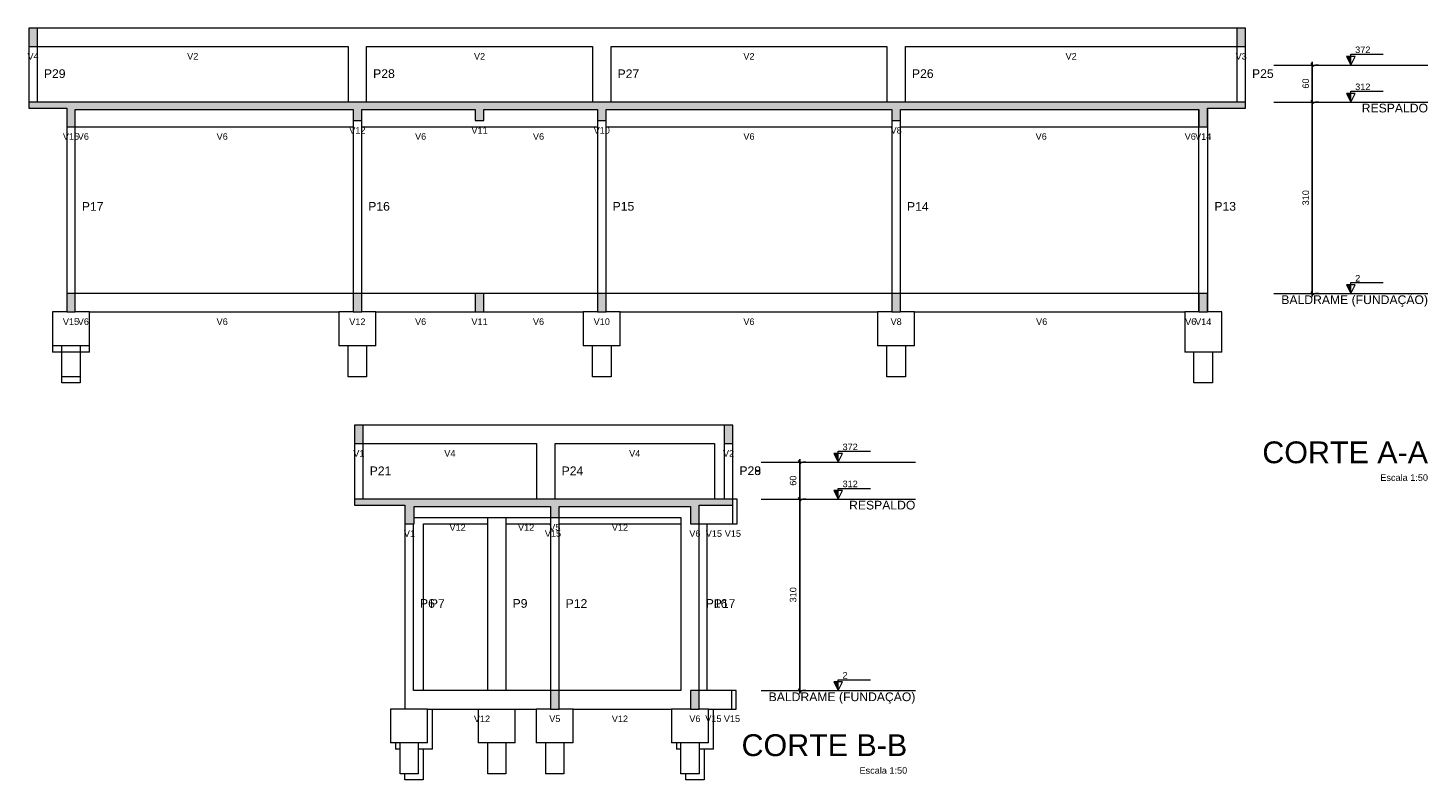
# Model space of a CAD drawing. Header units: millimetres. Extents: x 1852 to 2571, y -668 to -390.
# Tile 52 of 84: x 2369 to 2415, y -596 to -571. Entities that reach past the tile are written whole.
import ezdxf

# ---------------------------------------------------------------- set-up
doc = ezdxf.new("R2010")
doc.units = ezdxf.units.MM
doc.linetypes.add('Dashed', pattern=[0.75, 0.5, -0.25])
for name, color, linetype, lineweight in [('FO-Cotas', 5, 'Continuous', 5), ('FO-Elementos cortados', 159, 'Continuous', 5), ('FO-Elementos em vista', 7, 'Continuous', 5), ('FO-Hachuras', 153, 'Continuous', 5), ('FO-Indicações', 7, 'Continuous', 5), ('FO-Níveis', 9, 'Dashed', 5), ('FO-Textos das vigas', 7, 'Continuous', 5), ('FO-Textos dos pilares', 7, 'Continuous', 5), ('FO-Títulos', 1, 'Continuous', 20)]:
    doc.layers.add(name, color=color, linetype=linetype, lineweight=lineweight)
doc.styles.add('ARIAL', font='arial.ttf')
doc.styles.get("Standard").update_dxf_attribs({"font": 'arial.ttf'})
doc.dimstyles.new('UM_50.000000', dxfattribs={"dimtxt": 0.18, "dimasz": 0.1, "dimexe": 0.1, "dimexo": 0.2, "dimgap": 0, "dimtad": 1, "dimtih": 1, "dimtoh": 1, "dimdec": 1, "dimlfac": 50, "dimzin": 0, "dimdsep": 46, "dimtxsty": 'Standard', "dimcen": 0.09, "dimdle": 0.1, "dimadec": 1, "dimazin": 2, "dimtfac": 1, "dimtdec": 4, "dimtofl": 0, "dimtmove": 0, "dimatfit": 3, "dimfxl": 1, "dimtolj": 1, "dimarcsym": 0})

# ---------------------------------------------------------------- blocks, each defined once
blk = doc.blocks.new('_Oblique')
at = {"color": 0, "linetype": 'ByBlock', "lineweight": -2}
blk.add_line((-0.5, -0.5), (0.5, 0.5), dxfattribs=at)
blk = doc.blocks.new('*D829')
at = {"layer": 'FO-Cotas', "color": 0, "linetype": 'Continuous', "lineweight": -2, "transparency": 16777216}
for p, q in [((2411.006, -580.164), (2411.006, -573.764)), ((2411.206, -573.864), (2411.106, -573.864)), ((2411.206, -580.064), (2411.106, -580.064))]:
    blk.add_line(p, q, dxfattribs=at)
at = {"layer": 'FO-Cotas', "color": 0, "linetype": 'Continuous', "lineweight": -2, "transparency": 16777216, "xscale": 0.1, "yscale": 0.1, "zscale": 0.1}
for p, rotation in [((2411.006, -573.864), 90), ((2411.006, -580.064), 270)]:
    blk.add_blockref('_Oblique', p, dxfattribs=dict(at, rotation=rotation))
at = {"layer": 'FO-Cotas', "color": 7, "linetype": 'Continuous', "transparency": 16777216, "insert": (2410.794, -576.964), "char_height": 0.2118, "attachment_point": 5, "rotation": 90, "style": 'ARIAL'}
blk.add_mtext('\\A1;310', dxfattribs=at)
blk = doc.blocks.new('*D830')
at = {"layer": 'FO-Cotas', "color": 0, "linetype": 'Continuous', "lineweight": -2, "transparency": 16777216}
for p, q in [((2411.006, -573.964), (2411.006, -572.564)), ((2411.206, -572.664), (2411.106, -572.664)), ((2411.206, -573.864), (2411.106, -573.864))]:
    blk.add_line(p, q, dxfattribs=at)
at = {"layer": 'FO-Cotas', "color": 0, "linetype": 'Continuous', "lineweight": -2, "transparency": 16777216, "xscale": 0.1, "yscale": 0.1, "zscale": 0.1}
for p, rotation in [((2411.006, -572.664), 90), ((2411.006, -573.864), 270)]:
    blk.add_blockref('_Oblique', p, dxfattribs=dict(at, rotation=rotation))
at = {"layer": 'FO-Cotas', "color": 7, "linetype": 'Continuous', "transparency": 16777216, "insert": (2410.794, -573.264), "char_height": 0.2118, "attachment_point": 5, "rotation": 90, "style": 'ARIAL'}
blk.add_mtext('\\A1;60', dxfattribs=at)
blk = doc.blocks.new('*D834')
at = {"layer": 'FO-Cotas', "color": 0, "linetype": 'Continuous', "lineweight": -2, "transparency": 16777216}
for p, q in [((2394.39, -593.03), (2394.39, -586.63)), ((2394.59, -586.73), (2394.49, -586.73)), ((2394.59, -592.93), (2394.49, -592.93))]:
    blk.add_line(p, q, dxfattribs=at)
at = {"layer": 'FO-Cotas', "color": 0, "linetype": 'Continuous', "lineweight": -2, "transparency": 16777216, "xscale": 0.1, "yscale": 0.1, "zscale": 0.1}
for p, rotation in [((2394.39, -586.73), 90), ((2394.39, -592.93), 270)]:
    blk.add_blockref('_Oblique', p, dxfattribs=dict(at, rotation=rotation))
at = {"layer": 'FO-Cotas', "color": 7, "linetype": 'Continuous', "transparency": 16777216, "insert": (2394.178, -589.83), "char_height": 0.2118, "attachment_point": 5, "rotation": 90, "style": 'ARIAL'}
blk.add_mtext('\\A1;310', dxfattribs=at)
blk = doc.blocks.new('*D835')
at = {"layer": 'FO-Cotas', "color": 0, "linetype": 'Continuous', "lineweight": -2, "transparency": 16777216}
for p, q in [((2394.39, -586.83), (2394.39, -585.43)), ((2394.59, -585.53), (2394.49, -585.53)), ((2394.59, -586.73), (2394.49, -586.73))]:
    blk.add_line(p, q, dxfattribs=at)
at = {"layer": 'FO-Cotas', "color": 0, "linetype": 'Continuous', "lineweight": -2, "transparency": 16777216, "xscale": 0.1, "yscale": 0.1, "zscale": 0.1}
for p, rotation in [((2394.39, -585.53), 90), ((2394.39, -586.73), 270)]:
    blk.add_blockref('_Oblique', p, dxfattribs=dict(at, rotation=rotation))
at = {"layer": 'FO-Cotas', "color": 7, "linetype": 'Continuous', "transparency": 16777216, "insert": (2394.178, -586.13), "char_height": 0.2118, "attachment_point": 5, "rotation": 90, "style": 'ARIAL'}
blk.add_mtext('\\A1;60', dxfattribs=at)

msp = doc.modelspace()

# ---------------------------------------------------------------- hatches: boundary and pattern name
at = {"layer": 'FO-Hachuras', "linetype": 'Continuous'}
for points in [[(2369.3996, -572.0639), (2369.6796, -572.0639), (2369.6796, -571.4639), (2369.3996, -571.4639), (2369.3996, -572.0639)], [(2408.5604, -572.0639), (2408.8404, -572.0639), (2408.8404, -571.4639), (2408.5604, -571.4639), (2408.5604, -572.0639)], [(2369.3996, -574.0639), (2370.91, -574.0639), (2370.91, -573.8639), (2369.3996, -573.8639), (2369.3996, -574.0639)], [(2370.63, -574.1039), (2380.1924, -574.1039), (2380.1924, -573.8639), (2370.63, -573.8639), (2370.63, -574.1039)], [(2370.63, -574.6639), (2370.91, -574.6639), (2370.91, -573.8639), (2370.63, -573.8639), (2370.63, -574.6639)], [(2379.9124, -574.1039), (2384.1534, -574.1039), (2384.1534, -573.8639), (2379.9124, -573.8639), (2379.9124, -574.1039)], [(2379.9124, -574.4639), (2380.1924, -574.4639), (2380.1924, -573.8639), (2379.9124, -573.8639), (2379.9124, -574.4639)], [(2383.8734, -574.1039), (2388.1144, -574.1039), (2388.1144, -573.8639), (2383.8734, -573.8639), (2383.8734, -574.1039)], [(2383.8734, -574.4639), (2384.1534, -574.4639), (2384.1534, -573.8639), (2383.8734, -573.8639), (2383.8734, -574.4639)], [(2387.8344, -574.1039), (2397.6568, -574.1039), (2397.6568, -573.8639), (2387.8344, -573.8639), (2387.8344, -574.1039)], [(2387.8344, -574.4639), (2388.1144, -574.4639), (2388.1144, -573.8639), (2387.8344, -573.8639), (2387.8344, -574.4639)], [(2397.3768, -574.1039), (2407.61, -574.1039), (2407.61, -573.8639), (2397.3768, -573.8639), (2397.3768, -574.1039)], [(2397.377, -574.4639), (2397.657, -574.4639), (2397.657, -573.8639), (2397.377, -573.8639), (2397.377, -574.4639)], [(2407.33, -574.0639), (2408.8404, -574.0639), (2408.8404, -573.8639), (2407.33, -573.8639), (2407.33, -574.0639)], [(2407.33, -574.6639), (2407.61, -574.6639), (2407.61, -573.8639), (2407.33, -573.8639), (2407.33, -574.6639)], [(2370.63, -580.6639), (2370.91, -580.6639), (2370.91, -580.0639), (2370.63, -580.0639), (2370.63, -580.6639)], [(2370.63, -580.6639), (2370.91, -580.6639), (2370.91, -580.0639), (2370.63, -580.0639), (2370.63, -580.6639)], [(2379.9124, -580.6639), (2380.1924, -580.6639), (2380.1924, -580.0639), (2379.9124, -580.0639), (2379.9124, -580.6639)], [(2383.8734, -580.6639), (2384.1534, -580.6639), (2384.1534, -580.0639), (2383.8734, -580.0639), (2383.8734, -580.6639)], [(2387.8344, -580.6639), (2388.1144, -580.6639), (2388.1144, -580.0639), (2387.8344, -580.0639), (2387.8344, -580.6639)], [(2397.377, -580.6639), (2397.657, -580.6639), (2397.657, -580.0639), (2397.377, -580.0639), (2397.377, -580.6639)], [(2407.33, -580.6639), (2407.61, -580.6639), (2407.61, -580.0639), (2407.33, -580.0639), (2407.33, -580.6639)], [(2379.9608, -584.9301), (2380.2408, -584.9301), (2380.2408, -584.3301), (2379.9608, -584.3301), (2379.9608, -584.9301)], [(2391.944, -584.9301), (2392.224, -584.9301), (2392.224, -584.3301), (2391.944, -584.3301), (2391.944, -584.9301)], [(2379.9608, -586.9301), (2381.8914, -586.9301), (2381.8914, -586.7301), (2379.9608, -586.7301), (2379.9608, -586.9301)], [(2381.5912, -586.9701), (2386.5924, -586.9701), (2386.5924, -586.7301), (2381.5912, -586.7301), (2381.5912, -586.9701)], [(2381.5914, -587.5301), (2381.8914, -587.5301), (2381.8914, -586.7301), (2381.5914, -586.7301), (2381.5914, -587.5301)], [(2386.3124, -586.9701), (2391.1336, -586.9701), (2391.1336, -586.7301), (2386.3124, -586.7301), (2386.3124, -586.9701)], [(2386.3124, -587.3301), (2386.5924, -587.3301), (2386.5924, -586.7301), (2386.3124, -586.7301), (2386.3124, -587.3301)], [(2390.8536, -586.9301), (2392.224, -586.9301), (2392.224, -586.7301), (2390.8536, -586.7301), (2390.8536, -586.9301)], [(2390.8536, -587.5301), (2391.1336, -587.5301), (2391.1336, -586.7301), (2390.8536, -586.7301), (2390.8536, -587.5301)], [(2386.3124, -593.5301), (2386.5924, -593.5301), (2386.5924, -592.9301), (2386.3124, -592.9301), (2386.3124, -593.5301)], [(2390.8536, -593.5301), (2391.1336, -593.5301), (2391.1336, -592.9301), (2390.8536, -592.9301), (2390.8536, -593.5301)]]:
    msp.add_hatch(color=256, dxfattribs=at).paths.add_polyline_path(points)
at = {"layer": 'FO-Indicações', "linetype": 'Continuous'}
for points in [[(2412.2559, -572.6639), (2412.2559, -572.3839), (2412.1159, -572.3839), (2412.2559, -572.6639)], [(2412.2559, -573.8639), (2412.2559, -573.5839), (2412.1159, -573.5839), (2412.2559, -573.8639)], [(2412.2559, -580.0639), (2412.2559, -579.7839), (2412.1159, -579.7839), (2412.2559, -580.0639)], [(2395.6395, -585.5301), (2395.6395, -585.2501), (2395.4995, -585.2501), (2395.6395, -585.5301)], [(2395.6395, -586.7301), (2395.6395, -586.4501), (2395.4995, -586.4501), (2395.6395, -586.7301)], [(2395.6395, -592.9301), (2395.6395, -592.6501), (2395.4995, -592.6501), (2395.6395, -592.9301)]]:
    msp.add_hatch(color=256, dxfattribs=at).paths.add_polyline_path(points)

# ---------------------------------------------------------------- linework, layer by layer
at = {"layer": 'FO-Elementos cortados'}
for p, q in [((2369.6796, -571.4639), (2369.3996, -571.4639)), ((2369.3996, -571.4639), (2369.3996, -572.0639)), ((2369.6796, -572.0639), (2369.6796, -571.4639)), ((2408.8404, -571.4639), (2408.5604, -571.4639)), ((2408.5604, -571.4639), (2408.5604, -572.0639)), ((2408.8404, -572.0639), (2408.8404, -571.4639)), ((2369.3996, -572.0639), (2369.6796, -572.0639)), ((2408.5604, -572.0639), (2408.8404, -572.0639)), ((2369.3996, -573.8639), (2369.3996, -574.0639)), ((2369.6796, -573.8639), (2369.3996, -573.8639)), ((2370.63, -573.8639), (2369.6796, -573.8639)), ((2370.77, -573.8639), (2370.63, -573.8639)), ((2370.91, -573.8639), (2370.77, -573.8639)), ((2371.2902, -573.8639), (2370.91, -573.8639)), ((2371.4302, -573.8639), (2371.2902, -573.8639)), ((2371.5702, -573.8639), (2371.4302, -573.8639)), ((2379.7524, -573.8639), (2371.5702, -573.8639)), ((2379.9124, -573.8639), (2379.7524, -573.8639)), ((2380.1924, -573.8639), (2379.9124, -573.8639)), ((2380.3524, -573.8639), (2380.1924, -573.8639)), ((2383.8734, -573.8639), (2380.3524, -573.8639)), ((2384.0134, -573.8639), (2383.8734, -573.8639)), ((2384.1534, -573.8639), (2384.0134, -573.8639)), ((2387.6744, -573.8639), (2384.1534, -573.8639)), ((2387.8344, -573.8639), (2387.6744, -573.8639)), ((2388.1144, -573.8639), (2387.8344, -573.8639)), ((2388.2744, -573.8639), (2388.1144, -573.8639)), ((2397.217, -573.8639), (2388.2744, -573.8639)), ((2397.3768, -573.8639), (2397.217, -573.8639)), ((2397.377, -573.8639), (2397.3768, -573.8639)), ((2397.6566, -573.8639), (2397.377, -573.8639)), ((2397.6568, -573.8639), (2397.6566, -573.8639)), ((2397.817, -573.8639), (2397.6568, -573.8639)), ((2406.6398, -573.8639), (2397.817, -573.8639)), ((2406.7798, -573.8639), (2406.6398, -573.8639)), ((2406.9198, -573.8639), (2406.7798, -573.8639)), ((2407.32, -573.8639), (2406.9198, -573.8639)), ((2407.33, -573.8639), (2407.32, -573.8639)), ((2407.47, -573.8639), (2407.33, -573.8639)), ((2407.61, -573.8639), (2407.47, -573.8639)), ((2407.62, -573.8639), (2407.61, -573.8639)), ((2408.5604, -573.8639), (2407.62, -573.8639)), ((2408.8404, -573.8639), (2408.5604, -573.8639)), ((2408.8404, -574.0639), (2408.8404, -573.8639)), ((2369.3996, -574.0639), (2370.63, -574.0639)), ((2370.63, -574.0639), (2370.63, -574.1039)), ((2370.63, -574.1039), (2370.63, -574.6639)), ((2370.91, -574.6639), (2370.91, -574.1039)), ((2370.91, -574.1039), (2371.2902, -574.1039)), ((2371.2902, -574.1039), (2371.4302, -574.1039)), ((2371.4302, -574.1039), (2371.5702, -574.1039)), ((2371.5702, -574.1039), (2379.9124, -574.1039)), ((2379.9124, -574.1039), (2379.9124, -574.4639)), ((2379.9124, -574.4639), (2380.1924, -574.4639)), ((2380.1924, -574.4639), (2380.1924, -574.1039)), ((2380.1924, -574.1039), (2383.8734, -574.1039)), ((2383.8734, -574.1039), (2383.8734, -574.4639)), ((2383.8734, -574.4639), (2384.0134, -574.4639)), ((2384.0134, -574.4639), (2384.1534, -574.4639)), ((2384.1534, -574.4639), (2384.1534, -574.1039)), ((2384.1534, -574.1039), (2387.8344, -574.1039)), ((2387.8344, -574.1039), (2387.8344, -574.4639)), ((2387.8344, -574.4639), (2388.1144, -574.4639)), ((2388.1144, -574.4639), (2388.1144, -574.1039)), ((2388.1144, -574.1039), (2397.3768, -574.1039)), ((2397.377, -574.1039), (2397.377, -574.4639)), ((2397.377, -574.4639), (2397.6566, -574.4639)), ((2397.6566, -574.4639), (2397.657, -574.4639)), ((2397.6568, -574.1039), (2406.6398, -574.1039)), ((2397.657, -574.4639), (2397.657, -574.1039)), ((2406.6398, -574.1039), (2406.7798, -574.1039)), ((2406.7798, -574.1039), (2406.9198, -574.1039)), ((2406.9198, -574.1039), (2407.32, -574.1039)), ((2407.32, -574.1039), (2407.33, -574.1039)), ((2407.33, -574.1039), (2407.33, -574.6639)), ((2407.61, -574.0639), (2407.62, -574.0639)), ((2407.61, -574.1039), (2407.61, -574.0639)), ((2407.61, -574.6639), (2407.61, -574.1039)), ((2407.62, -574.0639), (2408.8404, -574.0639)), ((2370.63, -574.6639), (2370.77, -574.6639)), ((2370.77, -574.6639), (2370.91, -574.6639)), ((2407.33, -574.6639), (2407.47, -574.6639)), ((2407.47, -574.6639), (2407.61, -574.6639)), ((2370.63, -580.0639), (2370.63, -580.6639)), ((2370.77, -580.0639), (2370.63, -580.0639)), ((2370.63, -580.0639), (2370.63, -580.6639)), ((2370.77, -580.0639), (2370.63, -580.0639)), ((2370.91, -580.0639), (2370.77, -580.0639)), ((2370.91, -580.0639), (2370.77, -580.0639)), ((2370.91, -580.6639), (2370.91, -580.0639)), ((2370.91, -580.6639), (2370.91, -580.0639)), ((2380.1924, -580.0639), (2379.9124, -580.0639)), ((2379.9124, -580.0639), (2379.9124, -580.6639)), ((2380.1924, -580.6639), (2380.1924, -580.0639)), ((2383.8734, -580.0639), (2383.8734, -580.6639)), ((2384.0134, -580.0639), (2383.8734, -580.0639)), ((2384.1534, -580.0639), (2384.0134, -580.0639)), ((2384.1534, -580.6639), (2384.1534, -580.0639)), ((2388.1144, -580.0639), (2387.8344, -580.0639)), ((2387.8344, -580.0639), (2387.8344, -580.6639)), ((2388.1144, -580.6639), (2388.1144, -580.0639)), ((2397.377, -580.0639), (2397.377, -580.6639)), ((2397.6566, -580.0639), (2397.377, -580.0639)), ((2397.657, -580.0639), (2397.6566, -580.0639)), ((2397.657, -580.6639), (2397.657, -580.0639)), ((2407.33, -580.0639), (2407.33, -580.6639)), ((2407.47, -580.0639), (2407.33, -580.0639)), ((2407.61, -580.0639), (2407.47, -580.0639)), ((2407.61, -580.6639), (2407.61, -580.0639)), ((2370.63, -580.6639), (2370.77, -580.6639)), ((2370.63, -580.6639), (2370.77, -580.6639)), ((2370.77, -580.6639), (2370.91, -580.6639)), ((2370.77, -580.6639), (2370.91, -580.6639)), ((2379.9124, -580.6639), (2380.1924, -580.6639)), ((2383.8734, -580.6639), (2384.0134, -580.6639)), ((2384.0134, -580.6639), (2384.1534, -580.6639)), ((2387.8344, -580.6639), (2388.1144, -580.6639)), ((2397.377, -580.6639), (2397.6566, -580.6639)), ((2397.6566, -580.6639), (2397.657, -580.6639)), ((2407.33, -580.6639), (2407.47, -580.6639)), ((2407.47, -580.6639), (2407.61, -580.6639)), ((2380.2408, -584.3301), (2379.9608, -584.3301)), ((2379.9608, -584.3301), (2379.9608, -584.9301)), ((2380.2408, -584.9301), (2380.2408, -584.3301)), ((2392.224, -584.3301), (2391.944, -584.3301)), ((2391.944, -584.3301), (2391.944, -584.9301)), ((2392.224, -584.9301), (2392.224, -584.3301)), ((2379.9608, -584.9301), (2380.2408, -584.9301)), ((2391.944, -584.9301), (2392.224, -584.9301)), ((2379.9608, -586.7301), (2379.9608, -586.9301)), ((2380.2408, -586.7301), (2379.9608, -586.7301)), ((2381.5912, -586.7301), (2380.2408, -586.7301)), ((2381.7414, -586.7301), (2381.5912, -586.7301)), ((2381.8712, -586.7301), (2381.7414, -586.7301)), ((2381.8914, -586.7301), (2381.8712, -586.7301)), ((2382.1912, -586.7301), (2381.8914, -586.7301)), ((2384.2722, -586.7301), (2382.1912, -586.7301)), ((2384.5922, -586.7301), (2384.2722, -586.7301)), ((2384.7322, -586.7301), (2384.5922, -586.7301)), ((2384.8722, -586.7301), (2384.7322, -586.7301)), ((2385.8624, -586.7301), (2384.8722, -586.7301)), ((2386.3124, -586.7301), (2385.8624, -586.7301)), ((2386.4624, -586.7301), (2386.3124, -586.7301)), ((2386.5924, -586.7301), (2386.4624, -586.7301)), ((2390.5336, -586.7301), (2386.5924, -586.7301)), ((2390.5936, -586.7301), (2390.5336, -586.7301)), ((2390.8536, -586.7301), (2390.5936, -586.7301)), ((2390.9936, -586.7301), (2390.8536, -586.7301)), ((2391.1336, -586.7301), (2390.9936, -586.7301)), ((2391.3936, -586.7301), (2391.1336, -586.7301)), ((2391.624, -586.7301), (2391.3936, -586.7301)), ((2391.944, -586.7301), (2391.624, -586.7301)), ((2392.084, -586.7301), (2391.944, -586.7301)), ((2392.224, -586.7301), (2392.084, -586.7301)), ((2392.224, -586.9301), (2392.224, -586.7301)), ((2379.9608, -586.9301), (2381.5912, -586.9301)), ((2381.5912, -586.9301), (2381.5912, -586.9701)), ((2381.5914, -586.9701), (2381.5914, -587.5301)), ((2381.8914, -587.3301), (2381.8914, -586.9701)), ((2381.8914, -586.9701), (2382.1912, -586.9701)), ((2382.1912, -586.9701), (2384.2722, -586.9701)), ((2384.2722, -586.9701), (2384.5922, -586.9701)), ((2384.5922, -586.9701), (2384.7322, -586.9701)), ((2384.7322, -586.9701), (2384.8722, -586.9701)), ((2384.8722, -586.9701), (2386.3124, -586.9701)), ((2386.3124, -586.9701), (2386.3124, -587.3301)), ((2386.5924, -587.3301), (2386.5924, -586.9701)), ((2386.5924, -586.9701), (2390.5336, -586.9701)), ((2390.5336, -586.9701), (2390.5936, -586.9701)), ((2390.5936, -586.9701), (2390.8536, -586.9701)), ((2390.8536, -586.9701), (2390.8536, -587.5301)), ((2391.1336, -586.9301), (2391.3936, -586.9301)), ((2391.1336, -586.9701), (2391.1336, -586.9301)), ((2391.1336, -587.5301), (2391.1336, -586.9701)), ((2391.3936, -586.9301), (2392.084, -586.9301)), ((2392.084, -586.9301), (2392.224, -586.9301)), ((2381.5914, -587.5301), (2381.8712, -587.5301)), ((2381.8712, -587.5301), (2381.8914, -587.5301)), ((2381.8914, -587.5301), (2381.8914, -587.3301)), ((2386.3124, -587.3301), (2386.5924, -587.3301)), ((2390.8536, -587.5301), (2390.9936, -587.5301)), ((2390.9936, -587.5301), (2391.1336, -587.5301)), ((2386.5924, -592.9301), (2386.3124, -592.9301)), ((2386.3124, -592.9301), (2386.3124, -593.5301)), ((2386.5924, -593.5301), (2386.5924, -592.9301)), ((2390.8536, -592.9301), (2390.8536, -593.5301)), ((2390.9936, -592.9301), (2390.8536, -592.9301)), ((2391.1336, -592.9301), (2390.9936, -592.9301)), ((2391.1336, -593.5301), (2391.1336, -592.9301)), ((2386.3124, -593.5301), (2386.5924, -593.5301)), ((2390.8536, -593.5301), (2390.9936, -593.5301)), ((2390.9936, -593.5301), (2391.1336, -593.5301))]:
    msp.add_line(p, q, dxfattribs=at)
at = {"layer": 'FO-Elementos em vista'}
for p, q in [((2379.7524, -571.4639), (2369.6796, -571.4639)), ((2380.3524, -571.4639), (2379.7524, -571.4639)), ((2387.6744, -571.4639), (2380.3524, -571.4639)), ((2388.2744, -571.4639), (2387.6744, -571.4639)), ((2397.217, -571.4639), (2388.2744, -571.4639)), ((2397.817, -571.4639), (2397.217, -571.4639)), ((2408.5604, -571.4639), (2397.817, -571.4639)), ((2369.3996, -572.0639), (2369.3996, -573.8639)), ((2369.6796, -572.0639), (2379.7524, -572.0639)), ((2369.6796, -573.8639), (2369.6796, -572.0639)), ((2379.7524, -572.0639), (2379.7524, -573.8639)), ((2380.3524, -572.0639), (2387.6744, -572.0639)), ((2380.3524, -573.8639), (2380.3524, -572.0639)), ((2387.6744, -572.0639), (2387.6744, -573.8639)), ((2388.2744, -572.0639), (2397.217, -572.0639)), ((2388.2744, -573.8639), (2388.2744, -572.0639)), ((2397.217, -572.0639), (2397.217, -573.8639)), ((2397.817, -572.0639), (2408.5604, -572.0639)), ((2397.817, -573.8639), (2397.817, -572.0639)), ((2408.5604, -572.0639), (2408.5604, -573.8639)), ((2408.8404, -573.8639), (2408.8404, -572.0639)), ((2379.9124, -574.4639), (2379.9124, -574.6639)), ((2380.1924, -574.6639), (2380.1924, -574.4639)), ((2387.8344, -574.4639), (2387.8344, -574.6639)), ((2388.1144, -574.6639), (2388.1144, -574.4639)), ((2397.3766, -574.1039), (2397.3766, -574.6639)), ((2397.6566, -574.6639), (2397.6566, -574.4639)), ((2407.32, -574.1039), (2407.32, -574.6639)), ((2407.62, -580.0639), (2407.62, -574.0639)), ((2370.63, -574.6639), (2370.63, -580.0639)), ((2370.91, -574.6639), (2371.2902, -574.6639)), ((2370.91, -580.0639), (2370.91, -574.6639)), ((2371.2902, -574.6639), (2371.4302, -574.6639)), ((2371.4302, -574.6639), (2371.5702, -574.6639)), ((2371.5702, -574.6639), (2379.9124, -574.6639)), ((2379.9124, -574.6639), (2379.9124, -580.0639)), ((2380.1924, -574.6639), (2384.0134, -574.6639)), ((2380.1924, -580.0639), (2380.1924, -574.6639)), ((2384.0134, -574.6639), (2387.8344, -574.6639)), ((2387.8344, -574.6639), (2387.8344, -580.0639)), ((2388.1144, -574.6639), (2397.3766, -574.6639)), ((2388.1144, -580.0639), (2388.1144, -574.6639)), ((2397.3766, -574.6639), (2397.3766, -580.0639)), ((2397.6566, -574.6639), (2406.6398, -574.6639)), ((2397.6566, -580.0639), (2397.6566, -574.6639)), ((2406.6398, -574.6639), (2406.7798, -574.6639)), ((2406.7798, -574.6639), (2406.9198, -574.6639)), ((2406.9198, -574.6639), (2407.32, -574.6639)), ((2407.32, -574.6639), (2407.32, -580.0639)), ((2371.2902, -580.0639), (2370.91, -580.0639)), ((2371.2902, -580.0639), (2370.91, -580.0639)), ((2371.4302, -580.0639), (2371.2902, -580.0639)), ((2371.4302, -580.0639), (2371.2902, -580.0639)), ((2371.5702, -580.0639), (2371.4302, -580.0639)), ((2371.5702, -580.0639), (2371.4302, -580.0639)), ((2379.9124, -580.0639), (2371.5702, -580.0639)), ((2383.8734, -580.0639), (2380.1924, -580.0639)), ((2387.8344, -580.0639), (2384.1534, -580.0639)), ((2397.3766, -580.0639), (2388.1144, -580.0639)), ((2406.6698, -580.0639), (2397.657, -580.0639)), ((2406.8098, -580.0639), (2406.6698, -580.0639)), ((2406.9498, -580.0639), (2406.8098, -580.0639)), ((2407.32, -580.0639), (2406.9498, -580.0639)), ((2407.32, -580.0639), (2407.32, -580.6639)), ((2407.62, -580.6639), (2407.62, -580.0639)), ((2370.63, -580.6639), (2370.17, -580.6639)), ((2370.17, -580.6639), (2370.17, -581.7639)), ((2370.17, -580.6639), (2370.17, -581.9639)), ((2370.63, -580.6639), (2370.17, -580.6639)), ((2371.2902, -580.6639), (2370.91, -580.6639)), ((2371.2902, -580.6639), (2370.91, -580.6639)), ((2371.37, -580.6639), (2371.2902, -580.6639)), ((2371.37, -580.6639), (2371.2902, -580.6639)), ((2371.37, -580.6639), (2371.4302, -580.6639)), ((2371.37, -581.7639), (2371.37, -580.6639)), ((2371.37, -580.6639), (2371.4302, -580.6639)), ((2371.37, -581.9639), (2371.37, -580.6639)), ((2371.4302, -580.6639), (2371.5702, -580.6639)), ((2371.4302, -580.6639), (2371.5702, -580.6639)), ((2371.5702, -580.6639), (2379.4524, -580.6639)), ((2379.4524, -580.6639), (2379.4524, -581.7639)), ((2379.9124, -580.6639), (2379.4524, -580.6639)), ((2380.6524, -580.6639), (2380.1924, -580.6639)), ((2380.6524, -580.6639), (2383.8734, -580.6639)), ((2380.6524, -581.7639), (2380.6524, -580.6639)), ((2384.1534, -580.6639), (2387.3744, -580.6639)), ((2387.3744, -580.6639), (2387.3744, -581.7639)), ((2387.8344, -580.6639), (2387.3744, -580.6639)), ((2388.5744, -580.6639), (2388.1144, -580.6639)), ((2388.5744, -580.6639), (2396.9166, -580.6639)), ((2388.5744, -581.7639), (2388.5744, -580.6639)), ((2396.9166, -580.6639), (2396.9166, -581.7639)), ((2397.3766, -580.6639), (2396.9166, -580.6639)), ((2398.1166, -580.6639), (2397.657, -580.6639)), ((2398.1166, -580.6639), (2406.6698, -580.6639)), ((2398.1166, -581.7639), (2398.1166, -580.6639)), ((2406.6698, -580.6639), (2406.8098, -580.6639)), ((2406.8098, -580.6639), (2406.87, -580.6639)), ((2406.87, -580.6639), (2406.87, -581.9639)), ((2406.9498, -580.6639), (2406.87, -580.6639)), ((2407.32, -580.6639), (2406.9498, -580.6639)), ((2407.33, -580.6639), (2407.32, -580.6639)), ((2407.62, -580.6639), (2407.61, -580.6639)), ((2408.07, -580.6639), (2407.62, -580.6639)), ((2408.07, -581.9639), (2408.07, -580.6639)), ((2370.47, -581.7639), (2370.17, -581.7639)), ((2370.47, -581.9639), (2370.17, -581.9639)), ((2370.47, -582.7639), (2370.47, -581.7639)), ((2371.07, -581.7639), (2370.47, -581.7639)), ((2370.47, -582.9639), (2370.47, -581.9639)), ((2371.07, -581.9639), (2370.47, -581.9639)), ((2371.07, -581.7639), (2371.07, -582.7639)), ((2371.37, -581.7639), (2371.07, -581.7639)), ((2371.07, -581.9639), (2371.07, -582.9639)), ((2371.37, -581.9639), (2371.07, -581.9639)), ((2379.7524, -581.7639), (2379.4524, -581.7639)), ((2379.7524, -582.7639), (2379.7524, -581.7639)), ((2380.3524, -581.7639), (2379.7524, -581.7639)), ((2380.3524, -581.7639), (2380.3524, -582.7639)), ((2380.6524, -581.7639), (2380.3524, -581.7639)), ((2387.6744, -581.7639), (2387.3744, -581.7639)), ((2387.6744, -582.7639), (2387.6744, -581.7639)), ((2388.2744, -581.7639), (2387.6744, -581.7639)), ((2388.2744, -581.7639), (2388.2744, -582.7639)), ((2388.5744, -581.7639), (2388.2744, -581.7639)), ((2397.2166, -581.7639), (2396.9166, -581.7639)), ((2397.2166, -582.7639), (2397.2166, -581.7639)), ((2397.8166, -581.7639), (2397.2166, -581.7639)), ((2397.8166, -581.7639), (2397.8166, -582.7639)), ((2398.1166, -581.7639), (2397.8166, -581.7639)), ((2407.17, -581.9639), (2406.87, -581.9639)), ((2407.17, -582.9639), (2407.17, -581.9639)), ((2407.77, -581.9639), (2407.17, -581.9639)), ((2407.77, -581.9639), (2407.77, -582.9639)), ((2408.07, -581.9639), (2407.77, -581.9639)), ((2371.07, -582.7639), (2370.47, -582.7639)), ((2371.07, -582.9639), (2370.47, -582.9639)), ((2380.3524, -582.7639), (2379.7524, -582.7639)), ((2388.2744, -582.7639), (2387.6744, -582.7639)), ((2397.8166, -582.7639), (2397.2166, -582.7639)), ((2407.77, -582.9639), (2407.17, -582.9639)), ((2385.8624, -584.3301), (2380.2408, -584.3301)), ((2386.4624, -584.3301), (2385.8624, -584.3301)), ((2391.624, -584.3301), (2386.4624, -584.3301)), ((2391.944, -584.3301), (2391.624, -584.3301)), ((2379.9608, -584.9301), (2379.9608, -586.7301)), ((2380.2408, -584.9301), (2385.8624, -584.9301)), ((2380.2408, -586.7301), (2380.2408, -584.9301)), ((2385.8624, -584.9301), (2385.8624, -586.7301)), ((2386.4624, -584.9301), (2391.624, -584.9301)), ((2386.4624, -586.7301), (2386.4624, -584.9301)), ((2391.624, -584.9301), (2391.624, -586.7301)), ((2391.944, -584.9301), (2391.944, -586.7301)), ((2392.224, -586.7301), (2392.224, -584.9301)), ((2392.364, -586.7301), (2392.224, -586.7301)), ((2392.364, -587.5301), (2392.364, -586.7301)), ((2392.224, -587.5301), (2392.224, -586.9301)), ((2381.5912, -587.5301), (2381.5912, -592.9301)), ((2381.8712, -592.9301), (2381.8712, -587.5301)), ((2381.8914, -587.3301), (2382.1912, -587.3301)), ((2382.1912, -587.3301), (2384.2722, -587.3301)), ((2382.1912, -587.5301), (2384.2722, -587.5301)), ((2382.1912, -592.9301), (2382.1912, -587.5301)), ((2384.2722, -587.3301), (2384.2722, -587.5301)), ((2384.2722, -587.3301), (2384.5922, -587.3301)), ((2384.2722, -587.5301), (2384.2722, -592.9301)), ((2384.5922, -587.3301), (2384.7322, -587.3301)), ((2384.7322, -587.3301), (2384.8722, -587.3301)), ((2384.8722, -587.5301), (2384.8722, -587.3301)), ((2384.8722, -587.3301), (2386.3124, -587.3301)), ((2384.8722, -587.5301), (2386.3124, -587.5301)), ((2384.8722, -592.9301), (2384.8722, -587.5301)), ((2386.3124, -587.3301), (2386.3124, -587.5301)), ((2386.3124, -587.5301), (2386.3124, -592.9301)), ((2386.5924, -587.3301), (2390.5336, -587.3301)), ((2386.5924, -587.5301), (2386.5924, -587.3301)), ((2386.5924, -587.5301), (2390.5336, -587.5301)), ((2386.5924, -592.9301), (2386.5924, -587.5301)), ((2390.5336, -587.3301), (2390.5336, -587.5301)), ((2390.5336, -587.5301), (2390.5336, -592.9301)), ((2391.1336, -587.5301), (2391.3936, -587.5301)), ((2391.1336, -592.9301), (2391.1336, -587.5301)), ((2391.3936, -592.9301), (2391.3936, -587.5301)), ((2391.3936, -587.5301), (2392.084, -587.5301)), ((2392.084, -587.5301), (2392.224, -587.5301)), ((2392.224, -587.5301), (2392.364, -587.5301)), ((2381.5912, -592.9301), (2381.5912, -593.5301)), ((2382.1912, -592.9301), (2381.8712, -592.9301)), ((2384.2722, -592.9301), (2382.1912, -592.9301)), ((2384.8722, -592.9301), (2384.2722, -592.9301)), ((2386.3124, -592.9301), (2384.8722, -592.9301)), ((2390.5336, -592.9301), (2386.5924, -592.9301)), ((2391.3936, -592.9301), (2391.1336, -592.9301)), ((2392.054, -592.9301), (2391.3936, -592.9301)), ((2392.194, -592.9301), (2392.054, -592.9301)), ((2392.334, -592.9301), (2392.194, -592.9301)), ((2392.194, -593.5301), (2392.194, -592.9301)), ((2392.334, -593.5301), (2392.334, -592.9301)), ((2381.1312, -593.5301), (2381.1312, -594.6301)), ((2381.2912, -593.5301), (2381.1312, -593.5301)), ((2381.1312, -593.5301), (2381.1312, -594.6301)), ((2381.2912, -593.5301), (2381.1312, -593.5301)), ((2381.5912, -593.5301), (2381.2912, -593.5301)), ((2381.5912, -593.5301), (2381.2912, -593.5301)), ((2381.7312, -593.5301), (2381.5912, -593.5301)), ((2381.7312, -593.5301), (2381.5912, -593.5301)), ((2381.8712, -593.5301), (2381.7312, -593.5301)), ((2381.8712, -593.5301), (2381.7312, -593.5301)), ((2382.1912, -593.5301), (2381.8712, -593.5301)), ((2382.1912, -593.5301), (2381.8712, -593.5301)), ((2382.3312, -593.5301), (2382.1912, -593.5301)), ((2382.3312, -593.5301), (2382.1912, -593.5301)), ((2382.3312, -594.6301), (2382.3312, -593.5301)), ((2382.3312, -593.5301), (2382.4912, -593.5301)), ((2382.3312, -594.6301), (2382.3312, -593.5301)), ((2382.4912, -594.8301), (2382.4912, -593.5301)), ((2382.4912, -593.5301), (2383.9722, -593.5301)), ((2383.9722, -593.5301), (2383.9722, -594.6301)), ((2383.9722, -593.5301), (2384.2722, -593.5301)), ((2384.2722, -593.5301), (2384.8722, -593.5301)), ((2384.8722, -593.5301), (2385.1722, -593.5301)), ((2385.1722, -594.6301), (2385.1722, -593.5301)), ((2385.1722, -593.5301), (2385.8524, -593.5301)), ((2385.8524, -593.5301), (2385.8524, -594.6301)), ((2386.3124, -593.5301), (2385.8524, -593.5301)), ((2387.0524, -593.5301), (2386.5924, -593.5301)), ((2387.0524, -593.5301), (2390.2336, -593.5301)), ((2387.0524, -594.6301), (2387.0524, -593.5301)), ((2390.2336, -593.5301), (2390.2336, -594.6301)), ((2390.3936, -593.5301), (2390.2336, -593.5301)), ((2390.5336, -593.5301), (2390.3936, -593.5301)), ((2390.5936, -593.5301), (2390.5336, -593.5301)), ((2390.8536, -593.5301), (2390.5936, -593.5301)), ((2391.3936, -593.5301), (2391.1336, -593.5301)), ((2391.4336, -593.5301), (2391.3936, -593.5301)), ((2391.4336, -593.5301), (2391.5936, -593.5301)), ((2391.4336, -594.6301), (2391.4336, -593.5301)), ((2391.5936, -594.8301), (2391.5936, -593.5301)), ((2391.5936, -593.5301), (2392.054, -593.5301)), ((2392.054, -593.5301), (2392.194, -593.5301)), ((2392.194, -593.5301), (2392.334, -593.5301)), ((2381.2912, -594.6301), (2381.1312, -594.6301)), ((2381.2912, -594.6301), (2381.1312, -594.6301)), ((2381.4358, -594.6301), (2381.2912, -594.6301)), ((2381.2912, -594.6301), (2381.2912, -594.8301)), ((2381.4358, -594.6301), (2381.2912, -594.6301)), ((2381.4358, -594.8301), (2381.2912, -594.8301)), ((2381.4358, -594.8301), (2381.4358, -594.6301)), ((2382.0266, -594.6301), (2381.4358, -594.6301)), ((2381.4358, -594.8301), (2381.4358, -594.6301)), ((2382.0266, -594.6301), (2381.4358, -594.6301)), ((2381.4358, -595.6301), (2381.4358, -594.8301)), ((2381.4358, -595.6301), (2381.4358, -594.8301)), ((2382.0266, -594.6301), (2382.0266, -594.8301)), ((2382.3312, -594.6301), (2382.0266, -594.6301)), ((2382.0266, -594.6301), (2382.0266, -594.8301)), ((2382.3312, -594.6301), (2382.0266, -594.6301)), ((2382.0266, -594.8301), (2382.0266, -595.6301)), ((2382.1866, -594.8301), (2382.0266, -594.8301)), ((2382.0266, -594.8301), (2382.0266, -595.6301)), ((2382.1866, -594.8301), (2382.1866, -595.8301)), ((2382.4912, -594.8301), (2382.1866, -594.8301)), ((2384.2768, -594.6301), (2383.9722, -594.6301)), ((2384.2768, -595.6301), (2384.2768, -594.6301)), ((2384.8676, -594.6301), (2384.2768, -594.6301)), ((2384.8676, -594.6301), (2384.8676, -595.6301)), ((2385.1722, -594.6301), (2384.8676, -594.6301)), ((2386.157, -594.6301), (2385.8524, -594.6301)), ((2386.157, -595.6301), (2386.157, -594.6301)), ((2386.7478, -594.6301), (2386.157, -594.6301)), ((2386.7478, -594.6301), (2386.7478, -595.6301)), ((2387.0524, -594.6301), (2386.7478, -594.6301)), ((2390.3936, -594.6301), (2390.2336, -594.6301)), ((2390.3936, -594.6301), (2390.3936, -594.8301)), ((2390.5382, -594.6301), (2390.3936, -594.6301)), ((2390.5382, -594.8301), (2390.3936, -594.8301)), ((2390.5382, -594.8301), (2390.5382, -594.6301)), ((2391.129, -594.6301), (2390.5382, -594.6301)), ((2390.5382, -595.6301), (2390.5382, -594.8301)), ((2391.129, -594.6301), (2391.129, -594.8301)), ((2391.4336, -594.6301), (2391.129, -594.6301)), ((2391.289, -594.8301), (2391.129, -594.8301)), ((2391.129, -594.8301), (2391.129, -595.6301)), ((2391.289, -594.8301), (2391.289, -595.8301)), ((2391.5936, -594.8301), (2391.289, -594.8301)), ((2381.5958, -595.6301), (2381.4358, -595.6301)), ((2381.5958, -595.6301), (2381.4358, -595.6301)), ((2382.0266, -595.6301), (2381.5958, -595.6301)), ((2381.5958, -595.8301), (2381.5958, -595.6301)), ((2382.0266, -595.6301), (2381.5958, -595.6301)), ((2382.1866, -595.8301), (2381.5958, -595.8301)), ((2384.8676, -595.6301), (2384.2768, -595.6301)), ((2386.7478, -595.6301), (2386.157, -595.6301)), ((2390.6982, -595.6301), (2390.5382, -595.6301)), ((2390.6982, -595.8301), (2390.6982, -595.6301)), ((2391.129, -595.6301), (2390.6982, -595.6301)), ((2391.289, -595.8301), (2390.6982, -595.8301))]:
    msp.add_line(p, q, dxfattribs=at)
at = {"layer": 'FO-Indicações'}
for points in [[(2412.2559, -572.6639), (2412.3959, -572.3839), (2412.1159, -572.3839), (2412.2559, -572.6639), (2412.2559, -572.3139), (2413.3059, -572.3139)], [(2412.2559, -573.8639), (2412.3959, -573.5839), (2412.1159, -573.5839), (2412.2559, -573.8639), (2412.2559, -573.5139), (2413.3059, -573.5139)], [(2412.2559, -580.0639), (2412.3959, -579.7839), (2412.1159, -579.7839), (2412.2559, -580.0639), (2412.2559, -579.7139), (2413.3059, -579.7139)], [(2395.6395, -585.5301), (2395.7795, -585.2501), (2395.4995, -585.2501), (2395.6395, -585.5301), (2395.6395, -585.1801), (2396.6895, -585.1801)], [(2395.6395, -586.7301), (2395.7795, -586.4501), (2395.4995, -586.4501), (2395.6395, -586.7301), (2395.6395, -586.3801), (2396.6895, -586.3801)], [(2395.6395, -592.9301), (2395.7795, -592.6501), (2395.4995, -592.6501), (2395.6395, -592.9301), (2395.6395, -592.5801), (2396.6895, -592.5801)]]:
    msp.add_lwpolyline(points, dxfattribs=at)
at = {"layer": 'FO-Níveis', "linetype": 'Continuous'}
for p, q in [((2409.7559, -572.6639), (2414.7559, -572.6639)), ((2409.7559, -573.8639), (2414.7559, -573.8639)), ((2409.7559, -580.0639), (2414.7559, -580.0639)), ((2393.1395, -585.5301), (2398.1395, -585.5301)), ((2393.1395, -586.7301), (2398.1395, -586.7301)), ((2393.1395, -592.9301), (2398.1395, -592.9301))]:
    msp.add_line(p, q, dxfattribs=at)

# ---------------------------------------------------------------- texts
at = {"layer": 'FO-Indicações', "char_height": 0.2118, "attachment_point": 7, "line_spacing_factor": 0.798, "style": 'ARIAL'}
for s, insert, width in [('372', (2412.3959, -572.2789), 0.990609), ('312', (2412.3959, -573.4789), 0.990609), ('2', (2412.3959, -579.6789), 0.330203), ('372', (2395.7795, -585.1451), 0.989687), ('312', (2395.7795, -586.3451), 0.989687), ('2', (2395.7795, -592.5451), 0.329896)]:
    msp.add_mtext(s, dxfattribs=dict(at, insert=insert, width=width))
at = {"layer": 'FO-Indicações', "linetype": 'Continuous', "char_height": 0.2824, "attachment_point": 9, "line_spacing_factor": 0.798, "style": 'ARIAL'}
for s, insert, width in [('RESPALDO', (2414.7559, -574.2027), 4.297785), ('BALDRAME (FUNDAÇÃO)', (2414.7563, -580.4959), 9.511303), ('RESPALDO', (2398.1395, -587.069), 4.309866), ('BALDRAME (FUNDAÇÃO)', (2398.14, -593.3621), 9.538038)]:
    msp.add_mtext(s, dxfattribs=dict(at, insert=insert, width=width))
at = {"layer": 'FO-Textos das vigas', "char_height": 0.2118, "attachment_point": 8, "line_spacing_factor": 0.798, "style": 'ARIAL'}
for s, insert, width in [('V4', (2369.5396, -572.4875), 0.727026), ('V2', (2374.716, -572.4875), 0.727026), ('V2', (2384.0134, -572.4875), 0.727026), ('V2', (2392.7457, -572.4875), 0.727026), ('V2', (2403.1887, -572.4875), 0.727026), ('V3', (2408.7004, -572.4875), 0.727026), ('V15', (2370.77, -575.0875), 1.057229), ('V6', (2371.1701, -575.0875), 0.727026), ('V6', (2375.6713, -575.0875), 0.727026), ('V12', (2380.0524, -574.8875), 1.057229), ('V6', (2382.1029, -575.0875), 0.727026), ('V11', (2384.0134, -574.8875), 1.057229), ('V6', (2385.9239, -575.0875), 0.727026), ('V10', (2387.9744, -574.8875), 1.057229), ('V6', (2392.7455, -575.0875), 0.727026), ('V8', (2397.517, -574.8875), 0.727026), ('V6', (2402.2182, -575.0875), 0.727026), ('V6', (2407.0499, -575.0875), 0.727026), ('V14', (2407.47, -575.0875), 1.057229), ('V15', (2370.77, -581.0875), 1.057229), ('V6', (2371.1701, -581.0875), 0.727026), ('V6', (2375.6713, -581.0875), 0.727026), ('V12', (2380.0524, -581.0875), 1.057229), ('V6', (2382.1029, -581.0875), 0.727026), ('V11', (2384.0134, -581.0875), 1.057229), ('V6', (2385.9239, -581.0875), 0.727026), ('V10', (2387.9744, -581.0875), 1.057229), ('V6', (2392.7455, -581.0875), 0.727026), ('V8', (2397.517, -581.0875), 0.727026), ('V6', (2402.2332, -581.0875), 0.727026), ('V6', (2407.0649, -581.0875), 0.727026), ('V14', (2407.47, -581.0875), 1.057229), ('V1', (2380.1008, -585.3537), 0.726349), ('V4', (2383.0516, -585.3537), 0.726349), ('V4', (2389.0432, -585.3537), 0.726349), ('V2', (2392.084, -585.3537), 0.726349), ('V12', (2383.3017, -587.7537), 1.056245), ('V12', (2385.5223, -587.7537), 1.056245), ('V5', (2386.4524, -587.7537), 0.726349), ('V12', (2388.563, -587.7537), 1.056245), ('V1', (2381.7414, -587.9537), 0.726349), ('V15', (2386.3924, -587.9537), 1.056245), ('V6', (2390.9936, -587.9537), 0.726349), ('V15', (2391.6088, -587.9537), 1.056245), ('V15', (2392.224, -587.9537), 1.056245), ('V12', (2384.0918, -593.9537), 1.056245), ('V5', (2386.4524, -593.9537), 0.726349), ('V12', (2388.563, -593.9537), 1.056245), ('V6', (2390.9936, -593.9537), 0.726349), ('V15', (2391.5938, -593.9537), 1.056245), ('V15', (2392.194, -593.9537), 1.056245)]:
    msp.add_mtext(s, dxfattribs=dict(at, insert=insert, width=width))
at = {"layer": 'FO-Textos dos pilares', "char_height": 0.2824, "attachment_point": 7, "line_spacing_factor": 0.798, "style": 'ARIAL'}
for s, insert, width in [('P29', (2369.8914, -573.0875), 1.404379), ('P28', (2380.5642, -573.0875), 1.404379), ('P27', (2388.4862, -573.0875), 1.404379), ('P26', (2398.0288, -573.0875), 1.404379), ('P25', (2409.0522, -573.0875), 1.404379), ('P17', (2371.1218, -577.3875), 1.404379), ('P16', (2380.4042, -577.3875), 1.404379), ('P15', (2388.3262, -577.3875), 1.404379), ('P14', (2397.8684, -577.3875), 1.404379), ('P13', (2407.8318, -577.3875), 1.404379), ('P21', (2380.4526, -585.9537), 1.408327), ('P24', (2386.6742, -585.9537), 1.408327), ('P29', (2392.4358, -585.9537), 1.408327), ('P28', (2392.4358, -585.9537), 1.408327), ('P6', (2382.083, -590.2537), 0.968466), ('P7', (2382.403, -590.2537), 0.968466), ('P9', (2385.084, -590.2537), 0.968466), ('P12', (2386.8042, -590.2537), 1.408327), ('P16', (2391.3454, -590.2537), 1.408327), ('P17', (2391.6054, -590.2537), 1.408327)]:
    msp.add_mtext(s, dxfattribs=dict(at, insert=insert, width=width))
at = {"layer": 'FO-Títulos', "linetype": 'Continuous', "attachment_point": 9, "line_spacing_factor": 0.798, "style": 'ARIAL'}
for s, insert, char_height, width in [('CORTE A-A', (2414.7559, -585.5761), 0.706, 10.758968), ('Escala 1:50', (2414.7559, -586.1409), 0.2118, 3.107965), ('CORTE B-B', (2397.8749, -595.0653), 0.706, 10.765018), ('Escala 1:50', (2397.8749, -595.6301), 0.2118, 3.105071)]:
    msp.add_mtext(s, dxfattribs=dict(at, insert=insert, char_height=char_height, width=width))

# ---------------------------------------------------------------- dimensions: what is measured, and where the dimension line sits
at = {"layer": 'FO-Cotas', "linetype": 'Continuous'}
for base, p1, p2, picture, middle in [((2411.0059, -572.6639), (2411.0059, -573.8639), (2411.0059, -572.6639), '*D830', (2410.7941, -573.2639)), ((2411.0059, -573.8639), (2411.0059, -580.0639), (2411.0059, -573.8639), '*D829', (2410.7941, -576.9639)), ((2394.3895, -585.5301), (2394.3895, -586.7301), (2394.3895, -585.5301), '*D835', (2394.1777, -586.1301)), ((2394.3895, -586.7301), (2394.3895, -592.9301), (2394.3895, -586.7301), '*D834', (2394.1777, -589.8301))]:
    dim = msp.add_linear_dim(base=base, p1=p1, p2=p2, angle=90, dimstyle='UM_50.000000', override={"dimtxt": 0.2118, "dimasz": 0.1, "dimexe": 0.1, "dimexo": 0.2, "dimtad": 1, "dimtih": 0, "dimtoh": 0, "dimdec": 1, "dimlfac": 50, "dimzin": 8, "dimtxsty": 'ARIAL', "dimblk": 'Oblique', "dimblk1": 'Oblique', "dimblk2": 'Oblique', "dimsah": 1, "dimdle": 0.1, "dimse1": 0, "dimse2": 0, "dimclrt": 7, "dimadec": 1, "dimazin": 3, "dimtmove": 2, "dimldrblk": 'Oblique'}, dxfattribs=at)
    dim.commit()
    dim.dimension.update_dxf_attribs({"geometry": picture, "text_midpoint": middle, "dimtype": 160, "text_rotation": 90})

doc.saveas('drawing.dxf')
